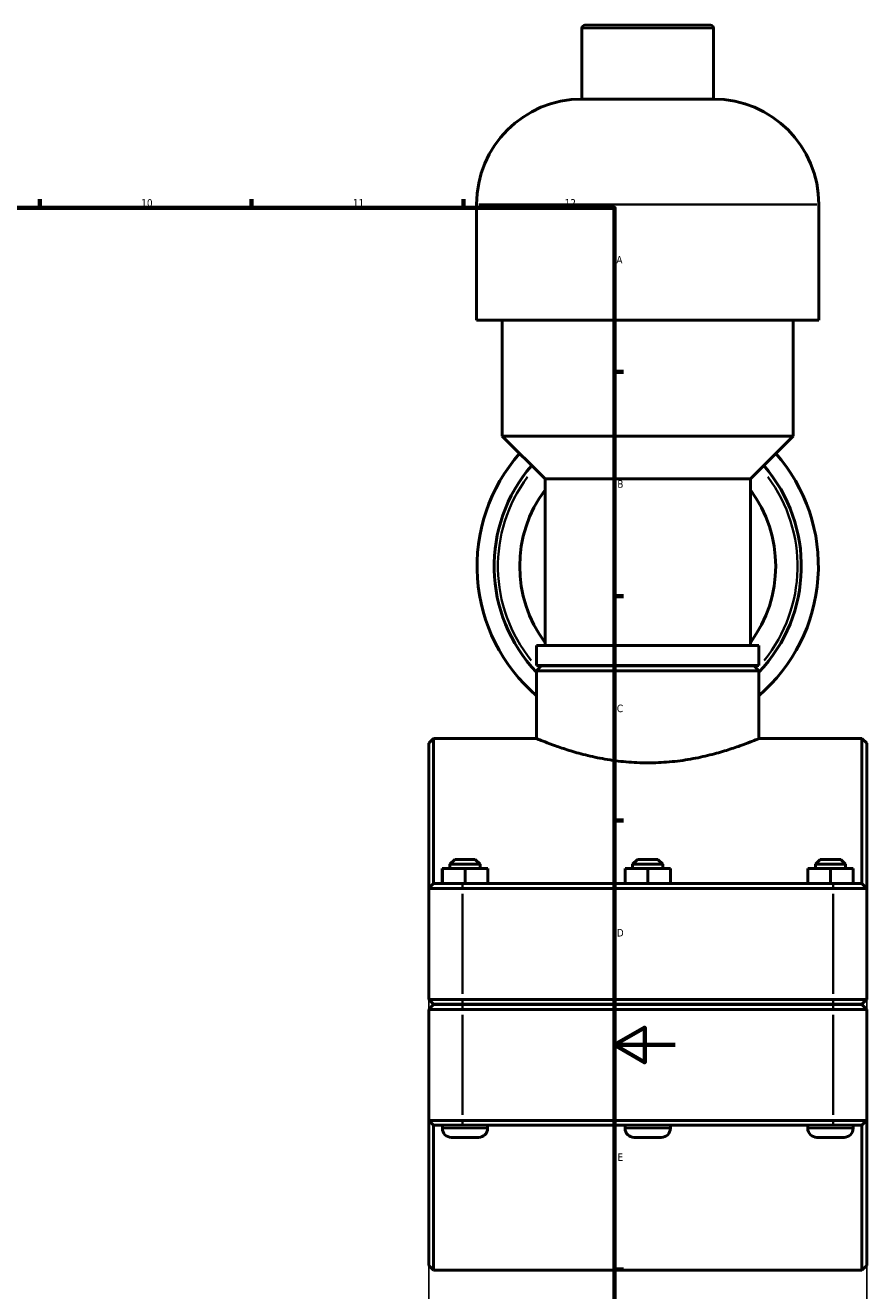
# Model space of a CAD drawing. Header units: millimetres. Extents: x 0 to 1071, y -40 to 1477.
# Tile 5 of 8: x 626 to 904, y 216 to 634. Entities that reach past the tile are written whole.
import ezdxf

# ---------------------------------------------------------------- set-up
doc = ezdxf.new("R2010")
doc.units = ezdxf.units.MM
for name, color, linetype, lineweight in [('Border (ISO)', 7, 'Continuous', 70), ('Dimension (ISO)', 7, 'Continuous', 25), ('Visible (ISO)', 7, 'Continuous', 50), ('Visible Narrow (ISO)', 7, 'Continuous', 35)]:
    doc.layers.add(name, color=color, linetype=linetype, lineweight=lineweight)
doc.styles.add('Note Text (ISO)', font='tahoma.ttf')
doc.dimstyles.new('Default (ISO)', dxfattribs={"dimtxt": 2.5, "dimasz": 2.5, "dimexe": 3.175, "dimexo": 0, "dimgap": 0.762, "dimtad": 1, "dimrnd": 1e-08, "dimzin": 0, "dimtxsty": 'Note Text (ISO)', "dimcen": 0.09, "dimdle": 10, "dimclrd": 256, "dimclre": 256, "dimclrt": 256, "dimazin": 0, "dimtfac": 1.40208, "dimtmove": 0, "dimatfit": 3, "dimfxl": 1, "dimtolj": 1, "dimtzin": 0, "dimlwd": -1, "dimlwe": -1, "dimarcsym": 0})

# ---------------------------------------------------------------- blocks, each defined once
blk = doc.blocks.new('Borders Default Border')
at = {"layer": 'Border (ISO)'}
for p, q in [((630.75, 574), (630.75, 576.9)), ((700.83, 574), (700.83, 576.9)), ((770.92, 574), (770.92, 576.9)), ((821, 519.75), (823.9, 519.75)), ((821, 445.5), (823.9, 445.5)), ((821, 371.25), (823.9, 371.25)), ((821, 222.75), (823.9, 222.75))]:
    blk.add_line(p, q, dxfattribs=at)
at = {"layer": 'Border (ISO)', "flags": 128}
for points in [[(20, 20), (20, 574), (821, 574), (821, 20), (20, 20)], [(841, 297), (821, 297), (831, 302.77), (831, 291.23), (821, 297)]]:
    blk.add_lwpolyline(points, dxfattribs=at)
at = {"layer": 'Border (ISO)', "color": 232, "true_color": 0xca0064, "char_height": 2.5, "attachment_point": 7, "style": 'Note Text (ISO)'}
for s, insert in [('10', (664.29, 574.35)), ('11', (734.37, 574.4)), ('12', (804.46, 574.4)), ('A', (821.59, 555.62)), ('B', (821.89, 481.38)), ('C', (821.73, 407.08)), ('D', (821.73, 332.88)), ('E', (821.94, 258.63))]:
    blk.add_mtext(s, dxfattribs=dict(at, insert=insert))
blk = doc.blocks.new('*D14')
at = {"layer": 'Defpoints', "color": 0, "transparency": 16777216}
for p in [(759.46, 312.08), (904.46, 312.08), (759.46, 186.23)]:
    blk.add_point(p, dxfattribs=at)
at = {"layer": 'Dimension (ISO)', "transparency": 16777216}
for p, q in [((759.46, 312.08), (759.46, 183.06)), ((904.46, 312.08), (904.46, 183.06)), ((901.96, 186.23), (761.96, 186.23))]:
    blk.add_line(p, q, dxfattribs=at)
for points in [[(761.96, 186.65), (761.96, 185.82), (759.46, 186.23)], [(901.96, 186.65), (901.96, 185.82), (904.46, 186.23)]]:
    blk.add_solid(points, dxfattribs=at)
at = {"layer": 'Dimension (ISO)', "color": 232, "true_color": 0xca0064, "transparency": 16777216, "insert": (822.51, 190.17), "char_height": 2.5, "attachment_point": 1, "style": 'Note Text (ISO)'}
blk.add_mtext('\\A1;145,00', dxfattribs=at)

msp = doc.modelspace()

# ---------------------------------------------------------------- linework, layer by layer
at = {"layer": 'Visible (ISO)'}
for p, q in [((810.165, 610.027), (810.165, 633.427)), ((811.165, 634.427), (852.763, 634.427)), ((853.763, 610.027), (853.763, 633.427)), ((853.763, 610.027), (810.165, 610.027)), ((775.308, 536.827), (775.308, 575.17)), ((888.62, 536.827), (888.62, 575.17)), ((888.62, 536.827), (775.308, 536.827)), ((783.806, 498.485), (783.806, 536.827)), ((880.121, 498.485), (880.121, 536.827)), ((880.121, 498.485), (783.806, 498.485)), ((797.97, 484.321), (783.806, 498.485)), ((865.957, 484.321), (880.121, 498.485)), ((865.957, 484.321), (797.97, 484.321)), ((797.97, 429.194), (797.97, 484.321)), ((865.957, 429.194), (865.957, 484.321)), ((868.79, 429.194), (795.137, 429.194)), ((795.137, 422.527), (795.137, 429.194)), ((868.79, 422.527), (868.79, 429.194)), ((868.79, 422.527), (795.137, 422.527)), ((796.737, 422.427), (795.137, 420.827)), ((868.79, 420.827), (795.137, 420.827)), ((795.137, 398.427), (795.137, 420.827)), ((796.737, 422.427), (867.19, 422.427)), ((803.636, 422.427), (803.636, 422.527)), ((860.292, 422.427), (860.292, 422.527)), ((867.19, 422.427), (868.79, 420.827)), ((868.79, 398.427), (868.79, 420.827)), ((759.464, 396.827), (761.064, 398.427)), ((761.064, 398.427), (761.064, 350.427)), ((761.064, 398.427), (795.137, 398.427)), ((868.79, 398.427), (902.864, 398.427)), ((902.864, 350.427), (902.864, 398.427)), ((904.464, 396.827), (902.864, 398.427)), ((759.464, 348.827), (759.464, 396.827)), ((904.464, 396.827), (904.464, 348.827)), ((768.064, 358.427), (766.464, 356.827)), ((776.464, 356.827), (766.464, 356.827)), ((766.464, 355.427), (766.464, 356.827)), ((768.064, 358.427), (774.864, 358.427)), ((774.864, 358.427), (776.464, 356.827)), ((776.464, 355.427), (776.464, 356.827)), ((828.564, 358.427), (826.964, 356.827)), ((836.964, 356.827), (826.964, 356.827)), ((826.964, 355.427), (826.964, 356.827)), ((828.564, 358.427), (835.364, 358.427)), ((835.364, 358.427), (836.964, 356.827)), ((836.964, 355.427), (836.964, 356.827)), ((889.064, 358.427), (887.464, 356.827)), ((897.464, 356.827), (887.464, 356.827)), ((887.464, 355.427), (887.464, 356.827)), ((889.064, 358.427), (895.864, 358.427)), ((895.864, 358.427), (897.464, 356.827)), ((897.464, 355.427), (897.464, 356.827)), ((763.941, 355.427), (763.987, 355.427)), ((763.941, 350.427), (763.941, 355.427)), ((763.987, 355.427), (771.51, 355.427)), ((763.987, 350.427), (763.987, 355.427)), ((771.51, 355.427), (778.987, 355.427)), ((771.51, 350.427), (771.51, 355.427)), ((778.987, 350.427), (778.987, 355.427)), ((824.441, 355.427), (824.487, 355.427)), ((824.441, 350.427), (824.441, 355.427)), ((824.487, 355.427), (832.01, 355.427)), ((824.487, 350.427), (824.487, 355.427)), ((832.01, 355.427), (839.487, 355.427)), ((832.01, 350.427), (832.01, 355.427)), ((839.487, 350.427), (839.487, 355.427)), ((884.941, 355.427), (884.987, 355.427)), ((884.941, 350.427), (884.941, 355.427)), ((884.987, 355.427), (892.51, 355.427)), ((884.987, 350.427), (884.987, 355.427)), ((892.51, 355.427), (899.987, 355.427)), ((892.51, 350.427), (892.51, 355.427)), ((899.987, 350.427), (899.987, 355.427)), ((761.064, 350.427), (759.464, 348.827)), ((770.614, 348.827), (759.464, 348.827)), ((759.464, 348.827), (759.464, 312.077)), ((761.064, 350.427), (770.614, 350.427)), ((893.314, 350.427), (770.614, 350.427)), ((770.614, 348.827), (893.314, 348.827)), ((893.314, 350.427), (902.864, 350.427)), ((904.464, 348.827), (893.314, 348.827)), ((902.864, 350.427), (904.464, 348.827)), ((904.464, 312.077), (904.464, 348.827)), ((761.064, 310.477), (759.464, 312.077)), ((759.464, 312.077), (770.614, 312.077)), ((761.064, 310.377), (759.464, 308.777)), ((770.614, 310.477), (761.064, 310.477)), ((761.064, 310.377), (770.614, 310.377)), ((763.964, 310.377), (763.964, 310.477)), ((893.314, 312.077), (770.614, 312.077)), ((770.614, 310.477), (893.314, 310.477)), ((893.314, 310.377), (770.614, 310.377)), ((778.964, 310.377), (778.964, 310.477)), ((824.464, 310.377), (824.464, 310.477)), ((839.464, 310.377), (839.464, 310.477)), ((884.964, 310.377), (884.964, 310.477)), ((893.314, 312.077), (904.464, 312.077)), ((902.864, 310.477), (893.314, 310.477)), ((893.314, 310.377), (902.864, 310.377)), ((899.964, 310.377), (899.964, 310.477)), ((902.864, 310.477), (904.464, 312.077)), ((902.864, 310.377), (904.464, 308.777)), ((770.614, 308.777), (759.464, 308.777)), ((759.464, 308.777), (759.464, 272.027)), ((770.614, 308.777), (893.314, 308.777)), ((904.464, 308.777), (893.314, 308.777)), ((904.464, 272.027), (904.464, 308.777)), ((759.464, 224.027), (759.464, 272.027)), ((759.464, 272.027), (770.614, 272.027)), ((761.064, 270.427), (759.464, 272.027)), ((761.064, 270.427), (761.064, 222.427)), ((770.614, 270.427), (761.064, 270.427)), ((763.964, 269.427), (763.964, 270.427)), ((893.314, 272.027), (770.614, 272.027)), ((770.614, 270.427), (893.314, 270.427)), ((778.964, 269.427), (778.964, 270.427)), ((824.464, 269.427), (824.464, 270.427)), ((839.464, 269.427), (839.464, 270.427)), ((884.964, 269.427), (884.964, 270.427)), ((893.314, 272.027), (904.464, 272.027)), ((902.864, 270.427), (893.314, 270.427)), ((899.964, 269.427), (899.964, 270.427)), ((902.864, 270.427), (904.464, 272.027)), ((902.864, 222.427), (902.864, 270.427)), ((904.464, 272.027), (904.464, 224.027)), ((775.964, 266.427), (766.964, 266.427)), ((836.464, 266.427), (827.464, 266.427)), ((896.964, 266.427), (887.964, 266.427)), ((759.464, 224.027), (761.064, 222.427)), ((761.064, 222.427), (902.864, 222.427)), ((904.464, 224.027), (902.864, 222.427))]:
    msp.add_line(p, q, dxfattribs=at)
for centre, radius, start, end in [((811.165, 633.427), 1, 90, 180), ((852.763, 633.427), 1, 0, 90), ((810.165, 575.17), 34.857, 90, 180), ((853.763, 575.17), 34.857, 0, 90), ((831.964, 455.427), 56.5, 138.65985, 229.32295), ((831.964, 455.427), 56.5, 310.67705, 41.34015), ((831.964, 455.427), 50.85, 139.06715, 223.59631), ((831.964, 455.427), 50.85, 316.40369, 40.93285), ((831.964, 455.427), 42.375, 143.34155, 216.65845), ((831.964, 455.427), 42.375, 323.34155, 36.65845), ((766.964, 269.427), 3, 180, 270), ((775.964, 269.427), 3, 270, 0), ((827.464, 269.427), 3, 180, 270), ((836.464, 269.427), 3, 270, 0), ((887.964, 269.427), 3, 180, 270), ((896.964, 269.427), 3, 270, 0)]:
    msp.add_arc(centre, radius, start, end, dxfattribs=at)
for points, knots in [([(795.137, 398.427), (795.137, 398.427), (795.364, 398.332), (796.311, 397.942), (797.029, 397.648), (798.918, 396.909), (800.089, 396.464), (802.783, 395.502), (804.306, 394.988), (807.543, 393.985), (809.374, 393.46), (813.366, 392.464), (815.528, 391.993), (820.054, 391.203), (822.422, 390.883), (827.204, 390.457), (829.619, 390.351), (831.964, 390.351)], [16.8746197, 16.8746197, 16.8746197, 16.8746197, 17.5772956, 17.5772956, 18.2799715, 18.2799715, 18.9826474, 18.9826474, 19.6853233, 19.6853233, 20.3888657, 20.3888657, 21.0924081, 21.0924081, 21.7959505, 21.7959505, 22.4994929, 22.4994929, 22.4994929, 22.4994929]), ([(831.964, 390.351), (834.309, 390.351), (836.723, 390.457), (841.505, 390.883), (843.873, 391.203), (848.399, 391.993), (850.562, 392.464), (854.554, 393.46), (856.384, 393.985), (859.622, 394.988), (861.145, 395.502), (863.839, 396.464), (865.01, 396.909), (866.898, 397.648), (867.617, 397.942), (868.563, 398.332), (868.79, 398.427), (868.79, 398.427)], [0, 0, 0, 0, 0.7035424, 0.7035424, 1.4070848, 1.4070848, 2.1106272, 2.1106272, 2.8141696, 2.8141696, 3.5168455, 3.5168455, 4.2195214, 4.2195214, 4.9221973, 4.9221973, 5.6248732, 5.6248732, 5.6248732, 5.6248732])]:
    msp.add_open_spline(points, degree=3, knots=knots, dxfattribs=at)
at = {"layer": 'Visible Narrow (ISO)'}
for p, q in [((853.494, 633.427), (810.433, 633.427)), ((887.922, 575.17), (776.005, 575.17)), ((770.614, 350.347), (770.614, 348.907)), ((893.314, 350.347), (893.314, 348.907)), ((770.614, 313.915), (770.614, 346.99)), ((893.314, 346.99), (893.314, 313.915)), ((770.614, 310.557), (770.614, 311.997)), ((770.614, 310.297), (770.614, 308.857)), ((893.314, 310.557), (893.314, 311.997)), ((893.314, 310.297), (893.314, 308.857)), ((770.614, 273.865), (770.614, 306.94)), ((893.314, 306.94), (893.314, 273.865)), ((764.056, 269.427), (778.871, 269.427)), ((770.614, 270.507), (770.614, 271.947)), ((824.556, 269.427), (839.371, 269.427)), ((885.056, 269.427), (899.871, 269.427)), ((893.314, 270.507), (893.314, 271.947))]:
    msp.add_line(p, q, dxfattribs=at)
for start, end in [(143.37118, 218.98026), (321.01974, 36.62882)]:
    msp.add_arc((831.964, 455.427), 49.59, start, end, dxfattribs=at)

# ---------------------------------------------------------------- block references
msp.add_blockref('Borders Default Border', (0, 0))

# ---------------------------------------------------------------- dimensions: what is measured, and where the dimension line sits
at = {"layer": 'Dimension (ISO)'}
dim = msp.add_linear_dim(base=(759.464, 186.232), p1=(904.464, 312.077), p2=(759.464, 312.077), dimstyle='Default (ISO)', override={"dimdec": 2, "dimtp": 0, "dimtm": 0, "dimtdec": 2, "dimtofl": 0, "dimatfit": 1}, dxfattribs=at)
dim.commit()
dim.dimension.update_dxf_attribs({"geometry": '*D14', "text_midpoint": (827.464, 186.232), "dimtype": 160})

doc.saveas('drawing.dxf')
